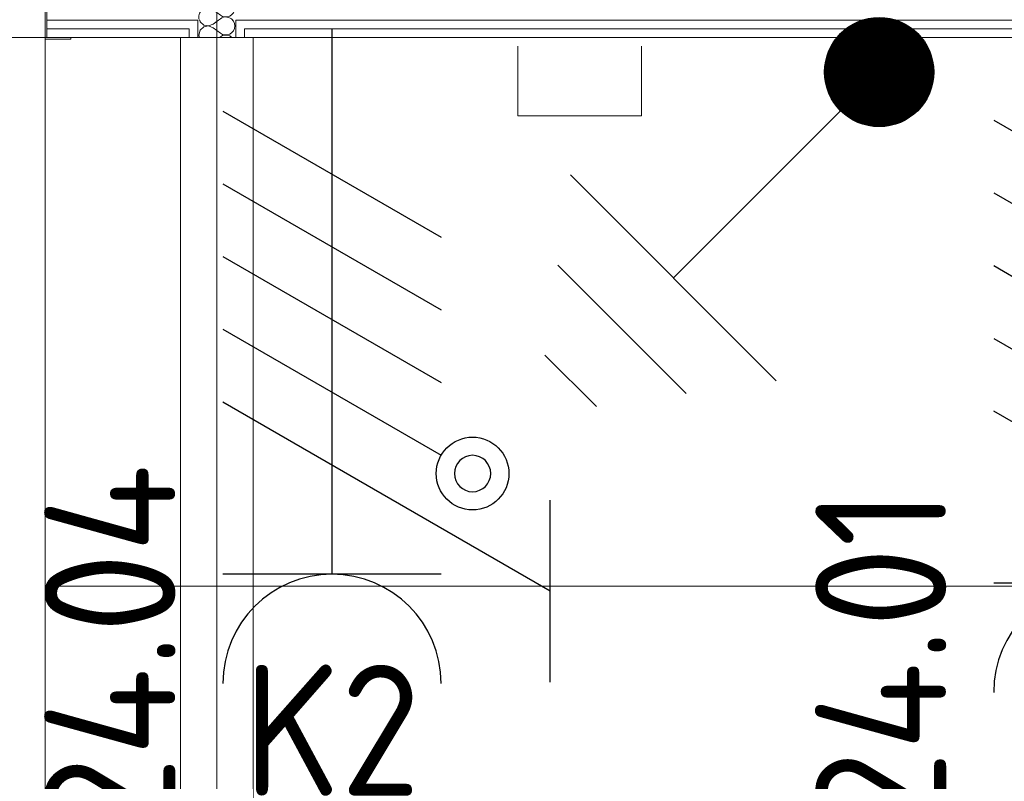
# Model space of a CAD drawing. Header units: millimetres. Extents: x -39149 to 267781, y -2340 to 58540.
# Tile 104 of 244: x 33940 to 35294, y 5128 to 6174. Entities that reach past the tile are written whole.
import ezdxf
from ezdxf.enums import TextEntityAlignment as Align

# ---------------------------------------------------------------- set-up
doc = ezdxf.new("R2010")
doc.units = ezdxf.units.MM
doc.header["$LTSCALE"] = 100
doc.header["$MEASUREMENT"] = 0
doc.linetypes.add('B0701', pattern=[46.823999, 31.199999, -15.624])
for name, color, linetype in [('22 C Binnenwanden', 7, 'Continuous'), ('22 C Binnenwanden Deuren', 7, 'Continuous'), ('22 C Binnenwanden Doorsnede-arcering', 7, 'Continuous'), ('22 C Binnenwanden Laagscheidingslijnen', 7, 'Continuous'), ('45 Plafond', 7, 'Continuous'), ('73 Keuken', 7, 'Continuous'), ('82 Interieur', 7, 'Continuous'), ('AL$1A---_ALGEMEEN--bestaand', 9, 'Continuous'), ('EL6121--', 3, 'Continuous'), ('EL6221--_KRACHT_400', 3, 'Continuous'), ('EL6311--_LICHT_BINNEN', 3, 'Continuous'), ('handhaven - AL$1A---_ALGEMEEN', 8, 'Continuous')]:
    doc.layers.add(name, color=color, linetype=linetype)
doc.styles.add('BURO-018', font='isocp.shx', dxfattribs={"height": 180})
doc.styles.add('STABICAD-018', font='ISOCP.SHX', dxfattribs={"height": 1.8})

# ---------------------------------------------------------------- blocks, each defined once
blk = doc.blocks.new('Slab_119_7', base_point=(34211.5, 612.1))
at = {"layer": '45 Plafond', "color": 8, "linetype": 'Continuous', "lineweight": 0}
blk.add_lwpolyline([(34211.5, 612.1, 0.066229), (50336.5, 5152.1), (50336.5, 11626.8), (48610, 11626.8), (48610, 11625), (43211.5, 11625), (43211.5, 5466.1), (41411.5, 5466.1), (41411.5, 10199.6), (34211.5, 10199.6)], format="xyb", close=True, dxfattribs=at)
blk = doc.blocks.new('Slab_152_7', base_point=(61.5, 11625))
at = {"layer": '45 Plafond', "color": 8, "linetype": 'Continuous', "lineweight": 0}
blk.add_lwpolyline([(61.5, 11625), (7161.5, 11625), (7161.5, 7850), (18261.5, 7850), (18261.5, 10250), (18050.2, 10250), (18050.2, 11625), (35849.9, 11625), (35849.9, 11400), (36099.9, 11400), (36099.9, 12175), (39053.2, 12175), (39053.2, 11445), (43211.5, 11445), (43211.5, 10132), (43211.5, 5466.1), (41411.5, 5466.1), (41411.5, 10199.6), (34211.5, 10199.6), (34211.5, 612.1, -0.138201), (61.5, 5162.9)], format="xyb", close=True, dxfattribs=at)
blk = doc.blocks.new('Slab_208_7', base_point=(33975.6, 6149.7))
at = {"layer": '82 Interieur', "color": 8, "linetype": 'Continuous', "lineweight": 0}
blk.add_lwpolyline([(33975.6, 6149.7), (33975.6, 6249.7), (30413.7, 6249.7), (30413.7, 6149.7)], close=True, dxfattribs=at)
blk = doc.blocks.new('Slab_209_7', base_point=(33975.6, 1285.9))
at = {"layer": '82 Interieur', "color": 8, "linetype": 'Continuous', "lineweight": 0}
blk.add_lwpolyline([(33975.6, 1285.9), (32975.6, 1285.9), (32975.6, 5149.6), (32975.6, 6149.7), (33975.6, 6149.7)], close=True, dxfattribs=at)
blk = doc.blocks.new('Slab_218_7', base_point=(36196.5, 6149.7))
at = {"layer": '82 Interieur', "color": 8, "linetype": 'Continuous', "lineweight": 0}
blk.add_lwpolyline([(36196.5, 6149.7), (36196.5, 5395.7), (33975.6, 5395.7), (33975.6, 6149.7)], close=True, dxfattribs=at)
blk = doc.blocks.new('Wall_360_7', base_point=(33977.6, 6199.7))
at = {"layer": '22 C Binnenwanden', "color": 8, "linetype": 'Continuous', "lineweight": 0}
for p, q in [((33977.6, 6249.7), (33977.6, 6149.7)), ((33977.6, 6149.7), (34161.5, 6149.7)), ((34261.5, 6149.7), (36228.6, 6149.7))]:
    blk.add_line(p, q, dxfattribs=at)
at = {"layer": '22 C Binnenwanden Laagscheidingslijnen', "color": 8, "linetype": 'Continuous', "lineweight": 0}
for p, q in [((33977.6, 6173.7), (34161.5, 6173.7)), ((33977.6, 6161.7), (34161.5, 6161.7)), ((34261.5, 6173.7), (35293.9, 6173.7)), ((34261.5, 6161.7), (36228.6, 6161.7)), ((35293.9, 6173.7), (35345.9, 6173.7))]:
    blk.add_line(p, q, dxfattribs=at)
blk = doc.blocks.new('*X974')
at = {"layer": '22 C Binnenwanden Doorsnede-arcering', "color": 8, "linetype": 'Continuous', "lineweight": 0}
for p, q in [((34206.5, 6217.7), (34216.4, 6225.1)), ((34206.5, 6212.8), (34216.4, 6205.3)), ((34206.5, 6193), (34216.4, 6200.4)), ((34206.5, 6188), (34216.4, 6180.6)), ((34213.9, 6173.7), (34216.4, 6175.6))]:
    blk.add_line(p, q, dxfattribs=at)
for centre, start, end in [((34199.1, 6202.9), 53.1301, 306.8699), ((34199.1, 6227.6), 188.779, 306.8699), ((34223.9, 6215.2), 122.0726, 126.8699), ((34223.9, 6215.2), 233.1301, 0), ((34223.9, 6215.2), 0, 57.9274), ((34223.9, 6190.5), 0, 126.8699), ((34199.1, 6178.1), 53.1301, 200.6479), ((34223.9, 6190.5), 233.1301, 0), ((34223.9, 6165.7), 40.3441, 126.8699)]:
    blk.add_arc(centre, 12.4, start, end, dxfattribs=at)
blk = doc.blocks.new('*X975')
at = {"layer": '22 C Binnenwanden Doorsnede-arcering', "color": 8, "linetype": 'Continuous', "lineweight": 0}
for p, q in [((34188, 6173.7), (34188.6, 6171.6)), ((34188.6, 6171.6), (34193.6, 6167)), ((34193.6, 6164.4), (34188.6, 6159.8)), ((34193.6, 6167), (34200.2, 6165.8)), ((34200.2, 6165.7), (34193.6, 6164.4)), ((34200.2, 6165.8), (34206.5, 6168.2)), ((34206.5, 6163.2), (34200.2, 6165.7)), ((34206.5, 6168.2), (34213.9, 6173.7)), ((34206.5, 6163.2), (34216.4, 6155.8)), ((34234.4, 6172.2), (34233.1, 6173.7)), ((34235.8, 6169.1), (34234.4, 6172.2)), ((34234.4, 6159.2), (34235.8, 6162.3)), ((34236.2, 6165.7), (34235.8, 6169.1)), ((34235.8, 6162.3), (34236.2, 6165.7)), ((34188.6, 6159.8), (34186.7, 6153.3)), ((34186.7, 6153.3), (34187.7, 6149.7)), ((34214.9, 6149.7), (34216.4, 6150.9)), ((34216.4, 6155.8), (34219.4, 6154.2)), ((34219.4, 6152.5), (34216.4, 6150.9)), ((34219.4, 6154.2), (34222.7, 6153.4)), ((34222.7, 6153.3), (34219.4, 6152.5)), ((34222.7, 6153.4), (34226.2, 6153.5)), ((34226.2, 6153.1), (34222.7, 6153.3)), ((34226.2, 6153.5), (34229.4, 6154.6)), ((34229.4, 6152), (34226.2, 6153.1)), ((34229.4, 6154.6), (34232.2, 6156.6)), ((34232.2, 6150.1), (34229.4, 6152)), ((34232.2, 6156.6), (34234.4, 6159.2)), ((34232.5, 6149.7), (34232.2, 6150.1))]:
    blk.add_line(p, q, dxfattribs=at)
blk = doc.blocks.new('Empty Door_11')
at = {"layer": '22 C Binnenwanden Deuren', "color": 8, "linetype": 'Continuous', "lineweight": 0}
for p, q in [((-2762.6, -7), (-2762.6, -19)), ((-2762.6, -19), (-2762.6, -31)), ((-2762.6, -31), (-2762.6, -83)), ((-2762.6, -83), (-2762.6, -95)), ((-2762.6, -95), (-2762.6, -107))]:
    blk.add_line(p, q, dxfattribs=at)
at = {"layer": '22 C Binnenwanden Deuren', "color": 8, "linetype": 'B0701', "lineweight": 0}
for p, q in [((-2762.6, -7), (2762.6, -7)), ((-2762.6, -107), (2762.6, -107))]:
    blk.add_line(p, q, dxfattribs=at)
blk = doc.blocks.new('Wall_361_7', base_point=(34211.5, 617.4))
at = {"layer": '22 C Binnenwanden Laagscheidingslijnen', "color": 8, "linetype": 'Continuous', "lineweight": 0}
for p, q in [((34161.5, 6173.7), (34173.5, 6173.7)), ((34161.5, 6161.7), (34173.5, 6161.7)), ((34173.5, 6173.7), (34185.5, 6173.7)), ((34173.5, 6161.7), (34173.5, 6149.7)), ((34185.5, 6173.7), (34185.5, 6149.7)), ((34237.5, 6173.7), (34249.5, 6173.7)), ((34237.5, 6149.7), (34237.5, 6173.7)), ((34249.5, 6173.7), (34261.5, 6173.7)), ((34249.5, 6161.7), (34261.5, 6161.7)), ((34249.5, 6149.7), (34249.5, 6161.7))]:
    blk.add_line(p, q, dxfattribs=at)
at = {"layer": '22 C Binnenwanden', "color": 1, "lineweight": 0}
for name in ['*X974', '*X975']:
    blk.add_blockref(name, (0, 0), dxfattribs=at)
at = {"layer": '22 C Binnenwanden Deuren', "color": 1, "linetype": 'Continuous', "lineweight": 0, "xscale": -1, "zscale": 1000, "rotation": 90}
blk.add_blockref('Empty Door_11', (34154.5, 3387.1), dxfattribs=at)
blk = doc.blocks.new('Wall_388_7', base_point=(34010.6, 6149.7))
at = {"layer": '22 C Binnenwanden', "color": 8, "linetype": 'Continuous', "lineweight": 0}
for p, q in [((33975.6, 6147.7), (34010.6, 6147.7)), ((34010.6, 6149.7), (33977.6, 6149.7)), ((34010.6, 6147.7), (34010.6, 6149.7))]:
    blk.add_line(p, q, dxfattribs=at)
blk = doc.blocks.new('Wall_429_7', base_point=(33977.6, 6149.7))
at = {"layer": '22 C Binnenwanden', "color": 8, "linetype": 'Continuous', "lineweight": 0}
for p, q in [((33975.6, 6251.7), (33975.6, 6147.7)), ((33977.6, 6149.7), (33977.6, 6249.7))]:
    blk.add_line(p, q, dxfattribs=at)
blk = doc.blocks.new('E00005')
at = {"color": 0, "linetype": 'Continuous'}
for p, q in [((0.5, 7.75), (-0.5, 7.75)), ((1.25, 6.75), (-1.25, 6.75)), ((2, 5.75), (-2, 5.75)), ((0, 5.75), (0, 2.5))]:
    blk.add_line(p, q, dxfattribs=at)
at = {"color": 0, "linetype": 'Continuous', "const_width": 0.75}
blk.add_lwpolyline([(-0.375, 1.75, 1), (0.375, 1.75, 1)], format="xyb", close=True, dxfattribs=at)
at = {"color": 0, "linetype": 'Continuous'}
blk.add_circle((0, 1.75), 0.75, dxfattribs=at)
at = {"color": 0, "linetype": 'Continuous', "style": 'STABICAD-018'}
blk.add_attdef('ARTICLECODE', text='', height=1.8, dxfattribs=at).set_placement((0, 0), align=Align.MIDDLE)
blk = doc.blocks.new('111304D')
at = {"layer": 'AL$1A---_ALGEMEEN--bestaand', "color": 0, "linetype": 'Continuous'}
for p, q in [((-3, 9.982), (-3, 7.482)), ((-3, 8.732), (1.5, 6.134)), ((-1.5, 8.5), (1.5, 8.5)), ((0, 1), (0, 8.5)), ((1.5, 5.134), (-1.5, 6.866)), ((1.5, 4.134), (-1.5, 5.866)), ((1.5, 3.134), (-1.5, 4.866)), ((1.5, 2.134), (-1.5, 3.866))]:
    blk.add_line(p, q, dxfattribs=at)
blk.add_lwpolyline([(-1.683, 7.116, 1), (-2.183, 7.116, 1)], format="xyb", close=True, dxfattribs=at)
blk.add_circle((-1.933, 7.116), 0.5, dxfattribs=at)
blk.add_arc((0, 10), 1.5, 180, 0, dxfattribs=at)
at = {"layer": 'AL$1A---_ALGEMEEN--bestaand', "color": 0, "linetype": 'Continuous', "style": 'BURO-018'}
for tag, p in [('CIRCUIT', (0, 12.5)), ('PANEL', (0, 12.5)), ('SUBCIRCUIT', (4.5, 12.5))]:
    blk.add_attdef(tag, text='', height=1.8, dxfattribs=at).set_placement(p, align=Align.MIDDLE)
at = {"layer": 'AL$1A---_ALGEMEEN--bestaand', "color": 0, "linetype": 'Continuous', "style": 'BURO-018', "flags": 1}
for tag, p in [('POWERCODE', (13, 12.5)), ('ARTICLECODE', (0, 0))]:
    blk.add_attdef(tag, text='', height=1.8, dxfattribs=at).set_placement(p, align=Align.MIDDLE)
blk = doc.blocks.new('1115B3A')
at = {"layer": 'handhaven - AL$1A---_ALGEMEEN', "color": 0, "linetype": 'Continuous'}
blk.add_circle((0, 0), 2.5, dxfattribs=at)
at = {"layer": 'handhaven - AL$1A---_ALGEMEEN', "color": 0, "linetype": 'Continuous', "style": 'BURO-018'}
for tag, p in [('CIRCUIT', (0, 5)), ('PANEL', (0, 5)), ('SUBCIRCUIT', (4.5, 5)), ('LIGHTFIXTURECODE', (0, 0)), ('SWITCHCODE', (4.5, -1))]:
    blk.add_attdef(tag, text='', height=1.8, dxfattribs=at).set_placement(p, align=Align.MIDDLE)

msp = doc.modelspace()

# ---------------------------------------------------------------- linework, layer by layer
at = {"layer": '73 Keuken', "color": 8, "linetype": 'Continuous', "lineweight": 0}
for p, q in [((34625.6, 6137.9), (34625.6, 6042.3)), ((34795.6, 6042.3), (34795.6, 6137.9)), ((34625.6, 6042.3), (34795.6, 6042.3))]:
    msp.add_line(p, q, dxfattribs=at)

# ---------------------------------------------------------------- block references
at = {"layer": '22 C Binnenwanden', "color": 1, "lineweight": 0}
for name, p in [('Wall_361_7', (34211.5, 617.4)), ('Wall_429_7', (33977.6, 6149.7)), ('Wall_360_7', (33977.6, 6199.7)), ('Wall_388_7', (34010.6, 6149.7))]:
    msp.add_blockref(name, p, dxfattribs=at)
at = {"layer": '45 Plafond', "color": 252, "linetype": 'Continuous', "lineweight": 0}
for name, p in [('Slab_152_7', (61.5, 11625)), ('Slab_119_7', (34211.5, 612.1))]:
    msp.add_blockref(name, p, dxfattribs=at)
at = {"layer": '82 Interieur', "color": 30, "linetype": 'Continuous', "lineweight": 0}
for name, p in [('Slab_208_7', (33975.6, 6149.7)), ('Slab_209_7', (33975.6, 1285.9)), ('Slab_218_7', (36196.5, 6149.7))]:
    msp.add_blockref(name, p, dxfattribs=at)
at = {"layer": 'EL6121--', "linetype": 'Continuous', "xscale": 100, "yscale": 100, "rotation": 134.9999999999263}
msp.add_blockref('E00005', (35246.1, 6226.1), dxfattribs=at)
at = {"layer": 'EL6221--_KRACHT_400', "linetype": 'Continuous'}
ref = msp.add_blockref('111304D', (34369.9, 6262.2), dxfattribs=dict(at, xscale=100, yscale=100, rotation=180))
ref.add_attrib('CIRCUIT', 'K2', dxfattribs={"layer": '0', "color": 1, "linetype": 'ByBlock', "height": 180, "style": 'STABICAD-018'}).set_placement((34369.9, 5197.9), align=Align.MIDDLE)
ref.add_attrib('SUBCIRCUIT', 'E 24.04', dxfattribs={"layer": '0', "color": 1, "linetype": 'ByBlock', "height": 180, "rotation": 90, "style": 'STABICAD-018'}).set_placement((34064.3, 5197.9), align=Align.MIDDLE)
ref = msp.add_blockref('111304D', (35429.9, 6249.7), dxfattribs=dict(at, xscale=100, yscale=100, rotation=180))
ref.add_attrib('CIRCUIT', 'K1', dxfattribs={"layer": '0', "color": 1, "linetype": 'ByBlock', "height": 180, "style": 'STABICAD-018'}).set_placement((35429.9, 5185.4), align=Align.MIDDLE)
ref.add_attrib('SUBCIRCUIT', 'E 24.01', dxfattribs={"layer": '0', "color": 1, "linetype": 'ByBlock', "height": 180, "rotation": 90, "style": 'STABICAD-018'}).set_placement((35124.3, 5185.4), align=Align.MIDDLE)
at = {"layer": 'EL6311--_LICHT_BINNEN', "linetype": 'Continuous'}
ref = msp.add_blockref('1115B3A', (35386.5, 4776.5), dxfattribs=dict(at, xscale=100, yscale=100, zscale=100))
ref.add_attrib('CIRCUIT', '6A', dxfattribs={"layer": '0', "color": 0, "linetype": 'ByBlock', "height": 180, "style": 'BURO-018'}).set_placement((35736.5, 5126.5), align=Align.MIDDLE)
ref.add_attrib('LIGHTFIXTURECODE', 'J', dxfattribs={"layer": '0', "color": 0, "linetype": 'ByBlock', "height": 180, "style": 'BURO-018'}).set_placement((35386.5, 4776.5), align=Align.MIDDLE)

doc.saveas('drawing.dxf')
